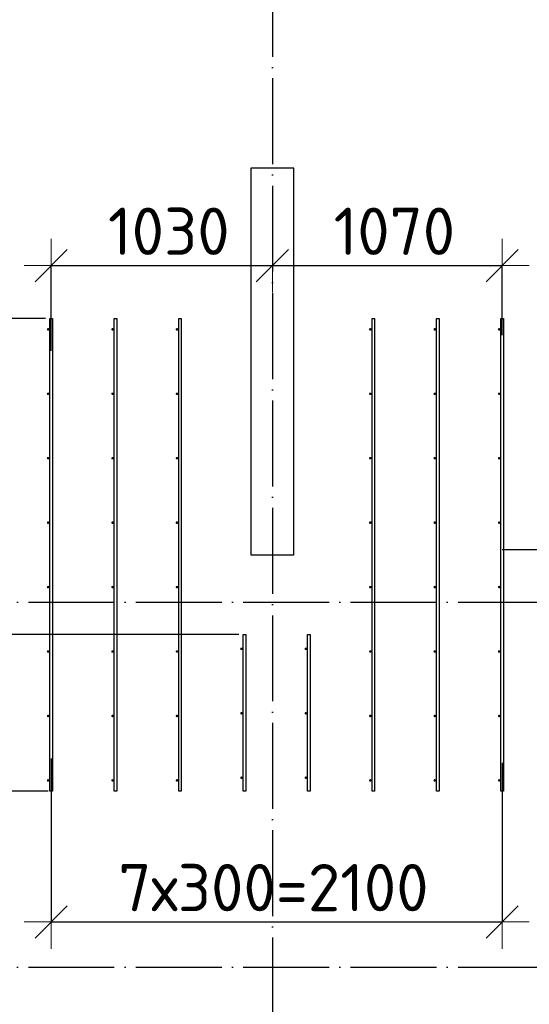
# Model space of a CAD drawing. Header units: millimetres. Extents: x 13527 to 139154, y -122592 to 61893.
# Tile 105 of 130: x 95164 to 97536, y 36528 to 41112. Entities that reach past the tile are written whole.
import ezdxf

# ---------------------------------------------------------------- set-up
doc = ezdxf.new("R2010")
doc.units = ezdxf.units.MM
doc.header["$PDMODE"] = 65
for name, pattern in [('______11', [500, 400, -50, 0, -50]), ('______2', [270, 200, -70]), ('______5', [1100, 800, -100, 100, -100])]:
    doc.linetypes.add(name, pattern=pattern)
for name, color, linetype, lineweight in [('Арм.стержн. Доп. арматура', 180, 'Continuous', 35), ('Колонна (1)', 7, 'Continuous', 35), ('Размерная линия_ общее', 7, 'Continuous', 13), ('Стена_ общее', 7, 'Continuous', 35)]:
    doc.layers.add(name, color=color, linetype=linetype, lineweight=lineweight)
doc.layers.add('Осевая линия_ общее', color=7, linetype='______5', lineweight=13, true_color=0xa0a0a0)
doc.styles.add('ISOCPEUR', font='isocpeur.ttf')
doc.dimstyles.new('DIMSTYLE_5', dxfattribs={"dimtxt": 220, "dimasz": 250, "dimexe": 0, "dimexo": 0, "dimgap": 110, "dimtad": 2, "dimdec": 0, "dimrnd": 5, "dimzin": 12, "dimdsep": 46, "dimtxsty": 'ISOCPEUR', "dimblk1": 'ALL_ML_STRICH', "dimblk2": 'ALL_ML_STRICH', "dimsah": 1, "dimcen": 0, "dimclrd": 7, "dimclre": 256, "dimclrt": 7, "dimadec": 0, "dimazin": 0, "dimtfac": 1, "dimtdec": 0, "dimtix": 1, "dimtmove": 2, "dimatfit": 3, "dimfxl": 0, "dimtzin": 0, "dimlwd": 0, "dimlwe": -3, "dimarcsym": 0})

# ---------------------------------------------------------------- blocks, each defined once
blk = doc.blocks.new('СЛОЖНЫЙ_ОБЪЕКТ_0')
at = {"layer": 'Колонна (1)', "color": 9, "lineweight": -3, "true_color": 0xc7c7c7, "transparency": 33554687}
for p, q in [((96240, 40420), (96240, 38620)), ((96440, 40420), (96240, 40420)), ((96440, 38620), (96440, 40420)), ((96240, 38620), (96440, 38620))]:
    blk.add_line(p, q, dxfattribs=at)
blk = doc.blocks.new('ALL_ML_STRICH')
at = {"color": 0, "linetype": 'ByBlock', "lineweight": -2}
for p, q in [((0, -0.5), (0, 0.5)), ((-0.3, -0.3), (0.3, 0.3)), ((-1, 0), (0.5, 0))]:
    blk.add_line(p, q, dxfattribs=at)
blk = doc.blocks.new('*D490')
at = {"layer": 'DEFPOINTS', "color": 7, "linetype": 'Continuous', "lineweight": 13, "transparency": 33554687}
for p in [(95316, 37520), (94955.9, 36700), (95034.1, 36700)]:
    blk.add_point(p, dxfattribs=at)
at = {"layer": 'Размерная линия_ общее', "color": 253, "linetype": 'Continuous', "lineweight": -2, "true_color": 0xa0a0a0, "transparency": 33554687}
for p, q in [((95296, 37520), (94955.9, 37520)), ((95014.1, 36700), (94955.9, 36700))]:
    blk.add_line(p, q, dxfattribs=at)
at = {"layer": 'Размерная линия_ общее', "color": 7, "linetype": 'Continuous', "lineweight": -2, "transparency": 33554687}
blk.add_line((94955.9, 36700), (94955.9, 37520), dxfattribs=at)
at = {"layer": 'Размерная линия_ общее', "color": 7, "linetype": 'Continuous', "lineweight": 13, "transparency": 33554687, "xscale": 250, "yscale": 250, "zscale": 250}
for p, rotation in [((94955.9, 37520), 90), ((94955.9, 36700), 270)]:
    blk.add_blockref('ALL_ML_STRICH', p, dxfattribs=dict(at, rotation=rotation))
at = {"layer": 'Размерная линия_ общее', "color": 7, "linetype": 'Continuous', "lineweight": 13, "transparency": 33554687, "insert": (94795.9, 37121), "char_height": 220, "width": 660, "attachment_point": 5, "rotation": 90, "style": 'ISOCPEUR'}
blk.add_mtext('\\A1;{820}', dxfattribs=at)
blk = doc.blocks.new('*D491')
at = {"layer": 'DEFPOINTS', "color": 7, "linetype": 'Continuous', "lineweight": 13, "transparency": 33554687}
for p in [(96204, 38250), (94955.9, 37520), (95316, 37520)]:
    blk.add_point(p, dxfattribs=at)
at = {"layer": 'Размерная линия_ общее', "color": 253, "linetype": 'Continuous', "lineweight": -2, "true_color": 0xa0a0a0, "transparency": 33554687}
for p, q in [((96184, 38250), (94955.9, 38250)), ((95296, 37520), (94955.9, 37520))]:
    blk.add_line(p, q, dxfattribs=at)
at = {"layer": 'Размерная линия_ общее', "color": 7, "linetype": 'Continuous', "lineweight": -2, "transparency": 33554687}
blk.add_line((94955.9, 37520), (94955.9, 38250), dxfattribs=at)
at = {"layer": 'Размерная линия_ общее', "color": 7, "linetype": 'Continuous', "lineweight": 13, "transparency": 33554687, "xscale": 250, "yscale": 250, "zscale": 250}
for p, rotation in [((94955.9, 38250), 90), ((94955.9, 37520), 270)]:
    blk.add_blockref('ALL_ML_STRICH', p, dxfattribs=dict(at, rotation=rotation))
at = {"layer": 'Размерная линия_ общее', "color": 7, "linetype": 'Continuous', "lineweight": 13, "transparency": 33554687, "insert": (94795.9, 37896), "char_height": 220, "width": 660, "attachment_point": 5, "rotation": 90, "style": 'ISOCPEUR'}
blk.add_mtext('\\A1;{730}', dxfattribs=at)
blk = doc.blocks.new('*D492')
at = {"layer": 'DEFPOINTS', "color": 7, "linetype": 'Continuous', "lineweight": 13, "transparency": 33554687}
for p in [(95304, 39720), (94955.9, 38250), (96204, 38250)]:
    blk.add_point(p, dxfattribs=at)
at = {"layer": 'Размерная линия_ общее', "color": 253, "linetype": 'Continuous', "lineweight": -2, "true_color": 0xa0a0a0, "transparency": 33554687}
for p, q in [((95284, 39720), (94955.9, 39720)), ((96184, 38250), (94955.9, 38250))]:
    blk.add_line(p, q, dxfattribs=at)
at = {"layer": 'Размерная линия_ общее', "color": 7, "linetype": 'Continuous', "lineweight": -2, "transparency": 33554687}
blk.add_line((94955.9, 38250), (94955.9, 39720), dxfattribs=at)
at = {"layer": 'Размерная линия_ общее', "color": 7, "linetype": 'Continuous', "lineweight": 13, "transparency": 33554687, "xscale": 250, "yscale": 250, "zscale": 250}
for p, rotation in [((94955.9, 39720), 90), ((94955.9, 38250), 270)]:
    blk.add_blockref('ALL_ML_STRICH', p, dxfattribs=dict(at, rotation=rotation))
at = {"layer": 'Размерная линия_ общее', "color": 7, "linetype": 'Continuous', "lineweight": 13, "transparency": 33554687, "insert": (94795.9, 39007), "char_height": 220, "width": 880, "attachment_point": 5, "rotation": 90, "style": 'ISOCPEUR'}
blk.add_mtext('\\A1;{1470}', dxfattribs=at)
blk = doc.blocks.new('*D519')
at = {"layer": 'DEFPOINTS', "color": 7, "linetype": 'Continuous', "lineweight": 13, "transparency": 33554687}
for p in [(96340, 40060.6), (95310, 39966.7), (95310, 39549.7)]:
    blk.add_point(p, dxfattribs=at)
at = {"layer": 'Размерная линия_ общее', "color": 253, "linetype": 'Continuous', "lineweight": -2, "true_color": 0xa0a0a0, "transparency": 33554687}
for p, q in [((96340, 40040.6), (96340, 39966.7)), ((95310, 39569.7), (95310, 39966.7))]:
    blk.add_line(p, q, dxfattribs=at)
at = {"layer": 'Размерная линия_ общее', "color": 7, "linetype": 'Continuous', "lineweight": -2, "transparency": 33554687}
blk.add_line((95310, 39966.7), (96340, 39966.7), dxfattribs=at)
at = {"layer": 'Размерная линия_ общее', "color": 7, "linetype": 'Continuous', "lineweight": 13, "transparency": 33554687, "xscale": 250, "yscale": 250, "zscale": 250, "rotation": 180}
blk.add_blockref('ALL_ML_STRICH', (95310, 39966.7), dxfattribs=at)
at = {"layer": 'Размерная линия_ общее', "color": 7, "linetype": 'Continuous', "lineweight": 13, "transparency": 33554687, "xscale": 250, "yscale": 250, "zscale": 250}
blk.add_blockref('ALL_ML_STRICH', (96340, 39966.7), dxfattribs=at)
at = {"layer": 'Размерная линия_ общее', "color": 7, "linetype": 'Continuous', "lineweight": 13, "transparency": 33554687, "insert": (95858, 40126.7), "char_height": 220, "width": 880, "attachment_point": 5, "style": 'ISOCPEUR'}
blk.add_mtext('\\A1;{1030}', dxfattribs=at)
blk = doc.blocks.new('*D520')
at = {"layer": 'DEFPOINTS', "color": 7, "linetype": 'Continuous', "lineweight": 13, "transparency": 33554687}
for p in [(96340, 40060.6), (96340, 39966.7), (97410, 39622.7)]:
    blk.add_point(p, dxfattribs=at)
at = {"layer": 'Размерная линия_ общее', "color": 253, "linetype": 'Continuous', "lineweight": -2, "true_color": 0xa0a0a0, "transparency": 33554687}
for p, q in [((96340, 40040.6), (96340, 39966.7)), ((97410, 39642.7), (97410, 39966.7))]:
    blk.add_line(p, q, dxfattribs=at)
at = {"layer": 'Размерная линия_ общее', "color": 7, "linetype": 'Continuous', "lineweight": -2, "transparency": 33554687}
blk.add_line((96340, 39966.7), (97410, 39966.7), dxfattribs=at)
at = {"layer": 'Размерная линия_ общее', "color": 7, "linetype": 'Continuous', "lineweight": 13, "transparency": 33554687, "xscale": 250, "yscale": 250, "zscale": 250, "rotation": 180}
blk.add_blockref('ALL_ML_STRICH', (96340, 39966.7), dxfattribs=at)
at = {"layer": 'Размерная линия_ общее', "color": 7, "linetype": 'Continuous', "lineweight": 13, "transparency": 33554687, "xscale": 250, "yscale": 250, "zscale": 250}
blk.add_blockref('ALL_ML_STRICH', (97410, 39966.7), dxfattribs=at)
at = {"layer": 'Размерная линия_ общее', "color": 7, "linetype": 'Continuous', "lineweight": 13, "transparency": 33554687, "insert": (96908, 40126.7), "char_height": 220, "width": 880, "attachment_point": 5, "style": 'ISOCPEUR'}
blk.add_mtext('\\A1;{1070}', dxfattribs=at)
blk = doc.blocks.new('*D521')
at = {"layer": 'DEFPOINTS', "color": 7, "linetype": 'Continuous', "lineweight": 13, "transparency": 33554687}
for p in [(95310, 37692.3), (97410, 37671.4), (95310, 36910.8)]:
    blk.add_point(p, dxfattribs=at)
at = {"layer": 'Размерная линия_ общее', "color": 253, "linetype": 'Continuous', "lineweight": -2, "true_color": 0xa0a0a0, "transparency": 33554687}
for p, q in [((95310, 37672.3), (95310, 36910.8)), ((97410, 37651.4), (97410, 36910.8))]:
    blk.add_line(p, q, dxfattribs=at)
at = {"layer": 'Размерная линия_ общее', "color": 7, "linetype": 'Continuous', "lineweight": -2, "transparency": 33554687}
blk.add_line((95310, 36910.8), (97410, 36910.8), dxfattribs=at)
at = {"layer": 'Размерная линия_ общее', "color": 7, "linetype": 'Continuous', "lineweight": 13, "transparency": 33554687, "xscale": 250, "yscale": 250, "zscale": 250, "rotation": 180}
blk.add_blockref('ALL_ML_STRICH', (95310, 36910.8), dxfattribs=at)
at = {"layer": 'Размерная линия_ общее', "color": 7, "linetype": 'Continuous', "lineweight": 13, "transparency": 33554687, "xscale": 250, "yscale": 250, "zscale": 250}
blk.add_blockref('ALL_ML_STRICH', (97410, 36910.8), dxfattribs=at)
at = {"layer": 'Размерная линия_ общее', "color": 7, "linetype": 'Continuous', "lineweight": 13, "transparency": 33554687, "insert": (95623, 37180.8), "char_height": 220, "width": 11, "attachment_point": 1, "line_spacing_factor": 0.60241, "style": 'ISOCPEUR'}
blk.add_mtext('7х300=2100', dxfattribs=at)

msp = doc.modelspace()

# ---------------------------------------------------------------- hatches: boundary and pattern name
at = {"layer": 'Арм.стержн. Доп. арматура', "linetype": 'Continuous', "lineweight": 35, "transparency": 33554687}
for points in [[(95302, 39670), (95301.5, 39672.3), (95300.2, 39674.2), (95298.3, 39675.5), (95296, 39676), (95293.7, 39675.5), (95291.8, 39674.2), (95290.5, 39672.3), (95290, 39670), (95290.5, 39667.7), (95291.8, 39665.8), (95293.7, 39664.5), (95296, 39664), (95298.3, 39664.5), (95300.2, 39665.8), (95301.5, 39667.7)], [(95602, 39670), (95601.5, 39672.3), (95600.2, 39674.2), (95598.3, 39675.5), (95596, 39676), (95593.7, 39675.5), (95591.8, 39674.2), (95590.5, 39672.3), (95590, 39670), (95590.5, 39667.7), (95591.8, 39665.8), (95593.7, 39664.5), (95596, 39664), (95598.3, 39664.5), (95600.2, 39665.8), (95601.5, 39667.7)], [(95902, 39670), (95901.5, 39672.3), (95900.2, 39674.2), (95898.3, 39675.5), (95896, 39676), (95893.7, 39675.5), (95891.8, 39674.2), (95890.5, 39672.3), (95890, 39670), (95890.5, 39667.7), (95891.8, 39665.8), (95893.7, 39664.5), (95896, 39664), (95898.3, 39664.5), (95900.2, 39665.8), (95901.5, 39667.7)], [(96802, 39670), (96801.5, 39672.3), (96800.2, 39674.2), (96798.3, 39675.5), (96796, 39676), (96793.7, 39675.5), (96791.8, 39674.2), (96790.5, 39672.3), (96790, 39670), (96790.5, 39667.7), (96791.8, 39665.8), (96793.7, 39664.5), (96796, 39664), (96798.3, 39664.5), (96800.2, 39665.8), (96801.5, 39667.7)], [(97102, 39670), (97101.5, 39672.3), (97100.2, 39674.2), (97098.3, 39675.5), (97096, 39676), (97093.7, 39675.5), (97091.8, 39674.2), (97090.5, 39672.3), (97090, 39670), (97090.5, 39667.7), (97091.8, 39665.8), (97093.7, 39664.5), (97096, 39664), (97098.3, 39664.5), (97100.2, 39665.8), (97101.5, 39667.7)], [(97402, 39670), (97401.5, 39672.3), (97400.2, 39674.2), (97398.3, 39675.5), (97396, 39676), (97393.7, 39675.5), (97391.8, 39674.2), (97390.5, 39672.3), (97390, 39670), (97390.5, 39667.7), (97391.8, 39665.8), (97393.7, 39664.5), (97396, 39664), (97398.3, 39664.5), (97400.2, 39665.8), (97401.5, 39667.7)], [(95302, 39370), (95301.5, 39372.3), (95300.2, 39374.2), (95298.3, 39375.5), (95296, 39376), (95293.7, 39375.5), (95291.8, 39374.2), (95290.5, 39372.3), (95290, 39370), (95290.5, 39367.7), (95291.8, 39365.8), (95293.7, 39364.5), (95296, 39364), (95298.3, 39364.5), (95300.2, 39365.8), (95301.5, 39367.7)], [(95602, 39370), (95601.5, 39372.3), (95600.2, 39374.2), (95598.3, 39375.5), (95596, 39376), (95593.7, 39375.5), (95591.8, 39374.2), (95590.5, 39372.3), (95590, 39370), (95590.5, 39367.7), (95591.8, 39365.8), (95593.7, 39364.5), (95596, 39364), (95598.3, 39364.5), (95600.2, 39365.8), (95601.5, 39367.7)], [(95902, 39370), (95901.5, 39372.3), (95900.2, 39374.2), (95898.3, 39375.5), (95896, 39376), (95893.7, 39375.5), (95891.8, 39374.2), (95890.5, 39372.3), (95890, 39370), (95890.5, 39367.7), (95891.8, 39365.8), (95893.7, 39364.5), (95896, 39364), (95898.3, 39364.5), (95900.2, 39365.8), (95901.5, 39367.7)], [(96802, 39370), (96801.5, 39372.3), (96800.2, 39374.2), (96798.3, 39375.5), (96796, 39376), (96793.7, 39375.5), (96791.8, 39374.2), (96790.5, 39372.3), (96790, 39370), (96790.5, 39367.7), (96791.8, 39365.8), (96793.7, 39364.5), (96796, 39364), (96798.3, 39364.5), (96800.2, 39365.8), (96801.5, 39367.7)], [(97102, 39370), (97101.5, 39372.3), (97100.2, 39374.2), (97098.3, 39375.5), (97096, 39376), (97093.7, 39375.5), (97091.8, 39374.2), (97090.5, 39372.3), (97090, 39370), (97090.5, 39367.7), (97091.8, 39365.8), (97093.7, 39364.5), (97096, 39364), (97098.3, 39364.5), (97100.2, 39365.8), (97101.5, 39367.7)], [(97402, 39370), (97401.5, 39372.3), (97400.2, 39374.2), (97398.3, 39375.5), (97396, 39376), (97393.7, 39375.5), (97391.8, 39374.2), (97390.5, 39372.3), (97390, 39370), (97390.5, 39367.7), (97391.8, 39365.8), (97393.7, 39364.5), (97396, 39364), (97398.3, 39364.5), (97400.2, 39365.8), (97401.5, 39367.7)], [(95302, 39070), (95301.5, 39072.3), (95300.2, 39074.2), (95298.3, 39075.5), (95296, 39076), (95293.7, 39075.5), (95291.8, 39074.2), (95290.5, 39072.3), (95290, 39070), (95290.5, 39067.7), (95291.8, 39065.8), (95293.7, 39064.5), (95296, 39064), (95298.3, 39064.5), (95300.2, 39065.8), (95301.5, 39067.7)], [(95602, 39070), (95601.5, 39072.3), (95600.2, 39074.2), (95598.3, 39075.5), (95596, 39076), (95593.7, 39075.5), (95591.8, 39074.2), (95590.5, 39072.3), (95590, 39070), (95590.5, 39067.7), (95591.8, 39065.8), (95593.7, 39064.5), (95596, 39064), (95598.3, 39064.5), (95600.2, 39065.8), (95601.5, 39067.7)], [(95902, 39070), (95901.5, 39072.3), (95900.2, 39074.2), (95898.3, 39075.5), (95896, 39076), (95893.7, 39075.5), (95891.8, 39074.2), (95890.5, 39072.3), (95890, 39070), (95890.5, 39067.7), (95891.8, 39065.8), (95893.7, 39064.5), (95896, 39064), (95898.3, 39064.5), (95900.2, 39065.8), (95901.5, 39067.7)], [(96802, 39070), (96801.5, 39072.3), (96800.2, 39074.2), (96798.3, 39075.5), (96796, 39076), (96793.7, 39075.5), (96791.8, 39074.2), (96790.5, 39072.3), (96790, 39070), (96790.5, 39067.7), (96791.8, 39065.8), (96793.7, 39064.5), (96796, 39064), (96798.3, 39064.5), (96800.2, 39065.8), (96801.5, 39067.7)], [(97102, 39070), (97101.5, 39072.3), (97100.2, 39074.2), (97098.3, 39075.5), (97096, 39076), (97093.7, 39075.5), (97091.8, 39074.2), (97090.5, 39072.3), (97090, 39070), (97090.5, 39067.7), (97091.8, 39065.8), (97093.7, 39064.5), (97096, 39064), (97098.3, 39064.5), (97100.2, 39065.8), (97101.5, 39067.7)], [(97402, 39070), (97401.5, 39072.3), (97400.2, 39074.2), (97398.3, 39075.5), (97396, 39076), (97393.7, 39075.5), (97391.8, 39074.2), (97390.5, 39072.3), (97390, 39070), (97390.5, 39067.7), (97391.8, 39065.8), (97393.7, 39064.5), (97396, 39064), (97398.3, 39064.5), (97400.2, 39065.8), (97401.5, 39067.7)], [(95302, 38770), (95301.5, 38772.3), (95300.2, 38774.2), (95298.3, 38775.5), (95296, 38776), (95293.7, 38775.5), (95291.8, 38774.2), (95290.5, 38772.3), (95290, 38770), (95290.5, 38767.7), (95291.8, 38765.8), (95293.7, 38764.5), (95296, 38764), (95298.3, 38764.5), (95300.2, 38765.8), (95301.5, 38767.7)], [(95602, 38770), (95601.5, 38772.3), (95600.2, 38774.2), (95598.3, 38775.5), (95596, 38776), (95593.7, 38775.5), (95591.8, 38774.2), (95590.5, 38772.3), (95590, 38770), (95590.5, 38767.7), (95591.8, 38765.8), (95593.7, 38764.5), (95596, 38764), (95598.3, 38764.5), (95600.2, 38765.8), (95601.5, 38767.7)], [(95902, 38770), (95901.5, 38772.3), (95900.2, 38774.2), (95898.3, 38775.5), (95896, 38776), (95893.7, 38775.5), (95891.8, 38774.2), (95890.5, 38772.3), (95890, 38770), (95890.5, 38767.7), (95891.8, 38765.8), (95893.7, 38764.5), (95896, 38764), (95898.3, 38764.5), (95900.2, 38765.8), (95901.5, 38767.7)], [(96802, 38770), (96801.5, 38772.3), (96800.2, 38774.2), (96798.3, 38775.5), (96796, 38776), (96793.7, 38775.5), (96791.8, 38774.2), (96790.5, 38772.3), (96790, 38770), (96790.5, 38767.7), (96791.8, 38765.8), (96793.7, 38764.5), (96796, 38764), (96798.3, 38764.5), (96800.2, 38765.8), (96801.5, 38767.7)], [(97102, 38770), (97101.5, 38772.3), (97100.2, 38774.2), (97098.3, 38775.5), (97096, 38776), (97093.7, 38775.5), (97091.8, 38774.2), (97090.5, 38772.3), (97090, 38770), (97090.5, 38767.7), (97091.8, 38765.8), (97093.7, 38764.5), (97096, 38764), (97098.3, 38764.5), (97100.2, 38765.8), (97101.5, 38767.7)], [(97402, 38770), (97401.5, 38772.3), (97400.2, 38774.2), (97398.3, 38775.5), (97396, 38776), (97393.7, 38775.5), (97391.8, 38774.2), (97390.5, 38772.3), (97390, 38770), (97390.5, 38767.7), (97391.8, 38765.8), (97393.7, 38764.5), (97396, 38764), (97398.3, 38764.5), (97400.2, 38765.8), (97401.5, 38767.7)], [(95302, 38470), (95301.5, 38472.3), (95300.2, 38474.2), (95298.3, 38475.5), (95296, 38476), (95293.7, 38475.5), (95291.8, 38474.2), (95290.5, 38472.3), (95290, 38470), (95290.5, 38467.7), (95291.8, 38465.8), (95293.7, 38464.5), (95296, 38464), (95298.3, 38464.5), (95300.2, 38465.8), (95301.5, 38467.7)], [(95602, 38470), (95601.5, 38472.3), (95600.2, 38474.2), (95598.3, 38475.5), (95596, 38476), (95593.7, 38475.5), (95591.8, 38474.2), (95590.5, 38472.3), (95590, 38470), (95590.5, 38467.7), (95591.8, 38465.8), (95593.7, 38464.5), (95596, 38464), (95598.3, 38464.5), (95600.2, 38465.8), (95601.5, 38467.7)], [(95902, 38470), (95901.5, 38472.3), (95900.2, 38474.2), (95898.3, 38475.5), (95896, 38476), (95893.7, 38475.5), (95891.8, 38474.2), (95890.5, 38472.3), (95890, 38470), (95890.5, 38467.7), (95891.8, 38465.8), (95893.7, 38464.5), (95896, 38464), (95898.3, 38464.5), (95900.2, 38465.8), (95901.5, 38467.7)], [(96802, 38470), (96801.5, 38472.3), (96800.2, 38474.2), (96798.3, 38475.5), (96796, 38476), (96793.7, 38475.5), (96791.8, 38474.2), (96790.5, 38472.3), (96790, 38470), (96790.5, 38467.7), (96791.8, 38465.8), (96793.7, 38464.5), (96796, 38464), (96798.3, 38464.5), (96800.2, 38465.8), (96801.5, 38467.7)], [(97102, 38470), (97101.5, 38472.3), (97100.2, 38474.2), (97098.3, 38475.5), (97096, 38476), (97093.7, 38475.5), (97091.8, 38474.2), (97090.5, 38472.3), (97090, 38470), (97090.5, 38467.7), (97091.8, 38465.8), (97093.7, 38464.5), (97096, 38464), (97098.3, 38464.5), (97100.2, 38465.8), (97101.5, 38467.7)], [(97402, 38470), (97401.5, 38472.3), (97400.2, 38474.2), (97398.3, 38475.5), (97396, 38476), (97393.7, 38475.5), (97391.8, 38474.2), (97390.5, 38472.3), (97390, 38470), (97390.5, 38467.7), (97391.8, 38465.8), (97393.7, 38464.5), (97396, 38464), (97398.3, 38464.5), (97400.2, 38465.8), (97401.5, 38467.7)], [(96202, 38182.5), (96201.5, 38184.8), (96200.2, 38186.7), (96198.3, 38188), (96196, 38188.5), (96193.7, 38188), (96191.8, 38186.7), (96190.5, 38184.8), (96190, 38182.5), (96190.5, 38180.2), (96191.8, 38178.3), (96193.7, 38177), (96196, 38176.5), (96198.3, 38177), (96200.2, 38178.3), (96201.5, 38180.2)], [(96502, 38182.5), (96501.5, 38184.8), (96500.2, 38186.7), (96498.3, 38188), (96496, 38188.5), (96493.7, 38188), (96491.8, 38186.7), (96490.5, 38184.8), (96490, 38182.5), (96490.5, 38180.2), (96491.8, 38178.3), (96493.7, 38177), (96496, 38176.5), (96498.3, 38177), (96500.2, 38178.3), (96501.5, 38180.2)], [(95302, 38170), (95301.5, 38172.3), (95300.2, 38174.2), (95298.3, 38175.5), (95296, 38176), (95293.7, 38175.5), (95291.8, 38174.2), (95290.5, 38172.3), (95290, 38170), (95290.5, 38167.7), (95291.8, 38165.8), (95293.7, 38164.5), (95296, 38164), (95298.3, 38164.5), (95300.2, 38165.8), (95301.5, 38167.7)], [(95602, 38170), (95601.5, 38172.3), (95600.2, 38174.2), (95598.3, 38175.5), (95596, 38176), (95593.7, 38175.5), (95591.8, 38174.2), (95590.5, 38172.3), (95590, 38170), (95590.5, 38167.7), (95591.8, 38165.8), (95593.7, 38164.5), (95596, 38164), (95598.3, 38164.5), (95600.2, 38165.8), (95601.5, 38167.7)], [(95902, 38170), (95901.5, 38172.3), (95900.2, 38174.2), (95898.3, 38175.5), (95896, 38176), (95893.7, 38175.5), (95891.8, 38174.2), (95890.5, 38172.3), (95890, 38170), (95890.5, 38167.7), (95891.8, 38165.8), (95893.7, 38164.5), (95896, 38164), (95898.3, 38164.5), (95900.2, 38165.8), (95901.5, 38167.7)], [(96802, 38170), (96801.5, 38172.3), (96800.2, 38174.2), (96798.3, 38175.5), (96796, 38176), (96793.7, 38175.5), (96791.8, 38174.2), (96790.5, 38172.3), (96790, 38170), (96790.5, 38167.7), (96791.8, 38165.8), (96793.7, 38164.5), (96796, 38164), (96798.3, 38164.5), (96800.2, 38165.8), (96801.5, 38167.7)], [(97102, 38170), (97101.5, 38172.3), (97100.2, 38174.2), (97098.3, 38175.5), (97096, 38176), (97093.7, 38175.5), (97091.8, 38174.2), (97090.5, 38172.3), (97090, 38170), (97090.5, 38167.7), (97091.8, 38165.8), (97093.7, 38164.5), (97096, 38164), (97098.3, 38164.5), (97100.2, 38165.8), (97101.5, 38167.7)], [(97402, 38170), (97401.5, 38172.3), (97400.2, 38174.2), (97398.3, 38175.5), (97396, 38176), (97393.7, 38175.5), (97391.8, 38174.2), (97390.5, 38172.3), (97390, 38170), (97390.5, 38167.7), (97391.8, 38165.8), (97393.7, 38164.5), (97396, 38164), (97398.3, 38164.5), (97400.2, 38165.8), (97401.5, 38167.7)], [(95302, 37870), (95301.5, 37872.3), (95300.2, 37874.2), (95298.3, 37875.5), (95296, 37876), (95293.7, 37875.5), (95291.8, 37874.2), (95290.5, 37872.3), (95290, 37870), (95290.5, 37867.7), (95291.8, 37865.8), (95293.7, 37864.5), (95296, 37864), (95298.3, 37864.5), (95300.2, 37865.8), (95301.5, 37867.7)], [(95602, 37870), (95601.5, 37872.3), (95600.2, 37874.2), (95598.3, 37875.5), (95596, 37876), (95593.7, 37875.5), (95591.8, 37874.2), (95590.5, 37872.3), (95590, 37870), (95590.5, 37867.7), (95591.8, 37865.8), (95593.7, 37864.5), (95596, 37864), (95598.3, 37864.5), (95600.2, 37865.8), (95601.5, 37867.7)], [(95902, 37870), (95901.5, 37872.3), (95900.2, 37874.2), (95898.3, 37875.5), (95896, 37876), (95893.7, 37875.5), (95891.8, 37874.2), (95890.5, 37872.3), (95890, 37870), (95890.5, 37867.7), (95891.8, 37865.8), (95893.7, 37864.5), (95896, 37864), (95898.3, 37864.5), (95900.2, 37865.8), (95901.5, 37867.7)], [(96202, 37882.5), (96201.5, 37884.8), (96200.2, 37886.7), (96198.3, 37888), (96196, 37888.5), (96193.7, 37888), (96191.8, 37886.7), (96190.5, 37884.8), (96190, 37882.5), (96190.5, 37880.2), (96191.8, 37878.3), (96193.7, 37877), (96196, 37876.5), (96198.3, 37877), (96200.2, 37878.3), (96201.5, 37880.2)], [(96502, 37882.5), (96501.5, 37884.8), (96500.2, 37886.7), (96498.3, 37888), (96496, 37888.5), (96493.7, 37888), (96491.8, 37886.7), (96490.5, 37884.8), (96490, 37882.5), (96490.5, 37880.2), (96491.8, 37878.3), (96493.7, 37877), (96496, 37876.5), (96498.3, 37877), (96500.2, 37878.3), (96501.5, 37880.2)], [(96802, 37870), (96801.5, 37872.3), (96800.2, 37874.2), (96798.3, 37875.5), (96796, 37876), (96793.7, 37875.5), (96791.8, 37874.2), (96790.5, 37872.3), (96790, 37870), (96790.5, 37867.7), (96791.8, 37865.8), (96793.7, 37864.5), (96796, 37864), (96798.3, 37864.5), (96800.2, 37865.8), (96801.5, 37867.7)], [(97102, 37870), (97101.5, 37872.3), (97100.2, 37874.2), (97098.3, 37875.5), (97096, 37876), (97093.7, 37875.5), (97091.8, 37874.2), (97090.5, 37872.3), (97090, 37870), (97090.5, 37867.7), (97091.8, 37865.8), (97093.7, 37864.5), (97096, 37864), (97098.3, 37864.5), (97100.2, 37865.8), (97101.5, 37867.7)], [(97402, 37870), (97401.5, 37872.3), (97400.2, 37874.2), (97398.3, 37875.5), (97396, 37876), (97393.7, 37875.5), (97391.8, 37874.2), (97390.5, 37872.3), (97390, 37870), (97390.5, 37867.7), (97391.8, 37865.8), (97393.7, 37864.5), (97396, 37864), (97398.3, 37864.5), (97400.2, 37865.8), (97401.5, 37867.7)], [(95302, 37570), (95301.5, 37572.3), (95300.2, 37574.2), (95298.3, 37575.5), (95296, 37576), (95293.7, 37575.5), (95291.8, 37574.2), (95290.5, 37572.3), (95290, 37570), (95290.5, 37567.7), (95291.8, 37565.8), (95293.7, 37564.5), (95296, 37564), (95298.3, 37564.5), (95300.2, 37565.8), (95301.5, 37567.7)], [(95602, 37570), (95601.5, 37572.3), (95600.2, 37574.2), (95598.3, 37575.5), (95596, 37576), (95593.7, 37575.5), (95591.8, 37574.2), (95590.5, 37572.3), (95590, 37570), (95590.5, 37567.7), (95591.8, 37565.8), (95593.7, 37564.5), (95596, 37564), (95598.3, 37564.5), (95600.2, 37565.8), (95601.5, 37567.7)], [(95902, 37570), (95901.5, 37572.3), (95900.2, 37574.2), (95898.3, 37575.5), (95896, 37576), (95893.7, 37575.5), (95891.8, 37574.2), (95890.5, 37572.3), (95890, 37570), (95890.5, 37567.7), (95891.8, 37565.8), (95893.7, 37564.5), (95896, 37564), (95898.3, 37564.5), (95900.2, 37565.8), (95901.5, 37567.7)], [(96202, 37582.5), (96201.5, 37584.8), (96200.2, 37586.7), (96198.3, 37588), (96196, 37588.5), (96193.7, 37588), (96191.8, 37586.7), (96190.5, 37584.8), (96190, 37582.5), (96190.5, 37580.2), (96191.8, 37578.3), (96193.7, 37577), (96196, 37576.5), (96198.3, 37577), (96200.2, 37578.3), (96201.5, 37580.2)], [(96502, 37582.5), (96501.5, 37584.8), (96500.2, 37586.7), (96498.3, 37588), (96496, 37588.5), (96493.7, 37588), (96491.8, 37586.7), (96490.5, 37584.8), (96490, 37582.5), (96490.5, 37580.2), (96491.8, 37578.3), (96493.7, 37577), (96496, 37576.5), (96498.3, 37577), (96500.2, 37578.3), (96501.5, 37580.2)], [(96802, 37570), (96801.5, 37572.3), (96800.2, 37574.2), (96798.3, 37575.5), (96796, 37576), (96793.7, 37575.5), (96791.8, 37574.2), (96790.5, 37572.3), (96790, 37570), (96790.5, 37567.7), (96791.8, 37565.8), (96793.7, 37564.5), (96796, 37564), (96798.3, 37564.5), (96800.2, 37565.8), (96801.5, 37567.7)], [(97102, 37570), (97101.5, 37572.3), (97100.2, 37574.2), (97098.3, 37575.5), (97096, 37576), (97093.7, 37575.5), (97091.8, 37574.2), (97090.5, 37572.3), (97090, 37570), (97090.5, 37567.7), (97091.8, 37565.8), (97093.7, 37564.5), (97096, 37564), (97098.3, 37564.5), (97100.2, 37565.8), (97101.5, 37567.7)], [(97402, 37570), (97401.5, 37572.3), (97400.2, 37574.2), (97398.3, 37575.5), (97396, 37576), (97393.7, 37575.5), (97391.8, 37574.2), (97390.5, 37572.3), (97390, 37570), (97390.5, 37567.7), (97391.8, 37565.8), (97393.7, 37564.5), (97396, 37564), (97398.3, 37564.5), (97400.2, 37565.8), (97401.5, 37567.7)]]:
    msp.add_hatch(color=34, dxfattribs=at).paths.add_polyline_path(points)

# ---------------------------------------------------------------- linework, layer by layer
at = {"layer": 'Арм.стержн. Доп. арматура', "color": 34, "linetype": 'Continuous', "lineweight": 25, "transparency": 33554687}
for points in [[(95316, 39720), (95316, 37520), (95304, 37520), (95304, 39720), (95316, 39720)], [(95316, 39720), (95316, 37520), (95304, 37520), (95304, 39720), (95316, 39720)], [(95616, 39720), (95616, 37520), (95604, 37520), (95604, 39720), (95616, 39720)], [(95616, 39720), (95616, 37520), (95604, 37520), (95604, 39720), (95616, 39720)], [(95916, 39720), (95916, 37520), (95904, 37520), (95904, 39720), (95916, 39720)], [(95916, 39720), (95916, 37520), (95904, 37520), (95904, 39720), (95916, 39720)], [(96816, 39720), (96816, 37520), (96804, 37520), (96804, 39720), (96816, 39720)], [(96816, 39720), (96816, 37520), (96804, 37520), (96804, 39720), (96816, 39720)], [(97116, 39720), (97116, 37520), (97104, 37520), (97104, 39720), (97116, 39720)], [(97116, 39720), (97116, 37520), (97104, 37520), (97104, 39720), (97116, 39720)], [(97416, 39720), (97416, 37520), (97404, 37520), (97404, 39720), (97416, 39720)], [(97416, 39720), (97416, 37520), (97404, 37520), (97404, 39720), (97416, 39720)], [(96216, 38250), (96216, 37520), (96204, 37520), (96204, 38250), (96216, 38250)], [(96216, 38250), (96216, 37520), (96204, 37520), (96204, 38250), (96216, 38250)], [(96516, 38250), (96516, 37520), (96504, 37520), (96504, 38250), (96516, 38250)], [(96516, 38250), (96516, 37520), (96504, 37520), (96504, 38250), (96516, 38250)]]:
    msp.add_lwpolyline(points, dxfattribs=at)
at = {"layer": 'Осевая линия_ общее', "color": 253, "linetype": '______11', "lineweight": -3, "true_color": 0xa0a0a0, "transparency": 33554687}
for p, q in [((96340, 46340), (96340, 28122.1)), ((75200, 38400), (119325.4, 38400)), ((75200, 36700), (119325.4, 36700))]:
    msp.add_line(p, q, dxfattribs=at)
at = {"layer": 'Осевая линия_ общее', "color": 251, "linetype": 'Continuous', "lineweight": 25, "true_color": 0x494949, "transparency": 33554687}
msp.add_lwpolyline([(97410, 38645.2), (98226.4, 38645.2), (100236.4, 38645.2)], dxfattribs=at)

# ---------------------------------------------------------------- block references
at = {"layer": 'Стена_ общее', "color": 9, "linetype": '______2', "lineweight": -3, "true_color": 0xc7c7c7, "transparency": 33554687}
msp.add_blockref('СЛОЖНЫЙ_ОБЪЕКТ_0', (0, 0), dxfattribs=at)

# ---------------------------------------------------------------- dimensions: what is measured, and where the dimension line sits
at = {"layer": 'Размерная линия_ общее', "color": 7, "linetype": 'Continuous', "lineweight": 13, "transparency": 33554687}
for base, p1, p2, picture, middle in [((96340, 39966.7), (95310, 39569.7), (96340, 40040.6), '*D519', (95858, 40126.7)), ((97410, 39966.7), (96340, 40040.6), (97410, 39642.7), '*D520', (96908, 40126.7))]:
    dim = msp.add_linear_dim(base=base, p1=p1, p2=p2, dimstyle='DIMSTYLE_5', override={"dimpost": '<>', "dimclrd": 7, "dimclre": 253, "dimclrt": 7, "dimlwd": 0, "dimlwe": 65533}, dxfattribs=at)
    dim.commit()
    dim.dimension.update_dxf_attribs({"geometry": picture, "text_midpoint": middle, "dimtype": 160})
for base, p1, p2, picture, middle in [((94955.9, 39720), (96184, 38250), (95284, 39720), '*D492', (94795.9, 39007)), ((94955.9, 38250), (95296, 37520), (96184, 38250), '*D491', (94795.9, 37896)), ((94955.9, 37520), (95014.1, 36700), (95296, 37520), '*D490', (94795.9, 37121))]:
    dim = msp.add_linear_dim(base=base, p1=p1, p2=p2, angle=90, dimstyle='DIMSTYLE_5', override={"dimpost": '<>', "dimclrd": 7, "dimclre": 253, "dimclrt": 7, "dimlwd": 0, "dimlwe": 65533}, dxfattribs=at)
    dim.commit()
    dim.dimension.update_dxf_attribs({"geometry": picture, "text_midpoint": middle, "dimtype": 160})
dim = msp.add_linear_dim(base=(97410, 36910.8), p1=(95310, 37672.3), p2=(97410, 37651.4), text='7х300=2100', dimstyle='DIMSTYLE_5', override={"dimpost": '<>', "dimclrd": 7, "dimclre": 253, "dimclrt": 7, "dimlwd": 0, "dimlwe": 65533}, dxfattribs=at)
dim.commit()
dim.dimension.update_dxf_attribs({"geometry": '*D521', "text_midpoint": (96360, 37020.8), "dimtype": 160})

doc.saveas('drawing.dxf')
